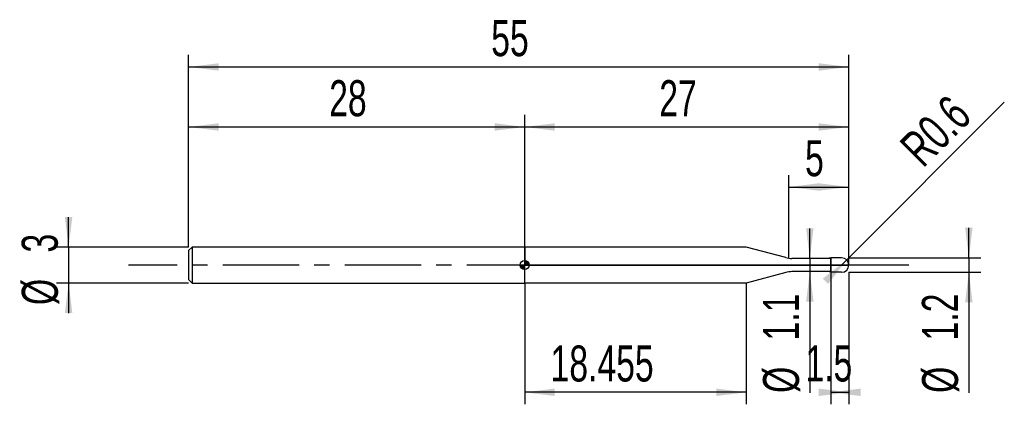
# Model space of a CAD drawing. Extents: x -14.1 to 68, y -11.6 to 20.4.
import ezdxf
from ezdxf.enums import TextEntityAlignment as Align

# ---------------------------------------------------------------- set-up
doc = ezdxf.new("R2010")
doc.units = 0
doc.linetypes.add('CENTER', pattern=[10.16, 6.35, -1.27, 1.27, -1.27])
doc.layers.get('0').update_dxf_attribs({"linetype": 'CONTINUOUS'})
for name, color, linetype in [('1', 4, 'CONTINUOUS'), ('2', 7, 'CONTINUOUS'), ('4', 2, 'CENTER'), ('CUT', 1, 'CONTINUOUS'), ('NOCUT', 7, 'CONTINUOUS'), ('SK1', 4, 'CONTINUOUS'), ('SK2', 7, 'CONTINUOUS'), ('SK4', 2, 'CENTER')]:
    doc.layers.add(name, color=color, linetype=linetype)
doc.dimstyles.new('SLDDIMSTYLE0', dxfattribs={"dimtxt": 3, "dimasz": 2.5, "dimexe": 0, "dimexo": 0.0625, "dimgap": 0.75, "dimtad": 1, "dimrnd": 1e-09, "dimzin": 12, "dimsah": 1, "dimcen": 0.09, "dimazin": 3, "dimtfac": 1, "dimtofl": 0, "dimtmove": 0, "dimatfit": 3})
doc.dimstyles.new('SLDDIMSTYLE1', dxfattribs={"dimtxt": 3, "dimasz": 2.5, "dimexe": 0, "dimexo": 0.0625, "dimgap": 0.75, "dimtad": 1, "dimrnd": 1e-09, "dimzin": 12, "dimsah": 1, "dimcen": 0.09, "dimazin": 3, "dimtfac": 1, "dimtmove": 0, "dimatfit": 3})
doc.dimstyles.new('SLDDIMSTYLE2', dxfattribs={"dimtxt": 3, "dimasz": 2.5, "dimexe": 0, "dimexo": 0.0625, "dimgap": 0.75, "dimtad": 1, "dimrnd": 1e-09, "dimsah": 1, "dimcen": 0, "dimazin": 3, "dimtfac": 1, "dimtofl": 0, "dimtmove": 0, "dimatfit": 3})

# ---------------------------------------------------------------- blocks, each defined once
blk = doc.blocks.new('_D')
at = {"layer": '2'}
for p, q in [((53.5, -0.6), (53.5, -11.6)), ((55, -0.6), (55, -11.6)), ((53.5, -10.6), (55, -10.6))]:
    blk.add_line(p, q, dxfattribs=at)
for points in [[(55, -10.6), (52.5, -10.29), (52.5, -10.91)], [(53.5, -10.6), (56, -10.91), (56, -10.29)]]:
    blk.add_solid(points, dxfattribs=at)
at = {"layer": '2', "width": 0.7}
blk.add_text('1.5', height=3, dxfattribs=at).set_placement((51.385, -10.6), align=Align.BOTTOM_LEFT)
blk = doc.blocks.new('_D_1')
at = {"layer": '2'}
for p, q in [((65, 0.6), (65, 3.1)), ((55, 0.6), (66, 0.6)), ((65, 0.6), (65, -0.6)), ((55, -0.6), (66, -0.6)), ((65, -0.6), (65, -10.652))]:
    blk.add_line(p, q, dxfattribs=at)
for points in [[(65, 0.6), (65.31, 3.1), (64.69, 3.1)], [(65, -0.6), (64.69, -3.1), (65.31, -3.1)]]:
    blk.add_solid(points, dxfattribs=at)
at = {"layer": '2', "width": 0.7}
for s, p in [('1.2', (64.992, -6.278)), ('%%c', (65, -10.652))]:
    blk.add_text(s, height=3, rotation=90, dxfattribs=at).set_placement(p, align=Align.BOTTOM_LEFT)
blk = doc.blocks.new('_D_2')
at = {"layer": '2'}
for p, q in [((28, -1.5), (28, -11.6)), ((46.455, -1.5), (46.455, -11.6)), ((46.455, -10.6), (28, -10.6))]:
    blk.add_line(p, q, dxfattribs=at)
for points in [[(28, -10.6), (30.5, -10.91), (30.5, -10.29)], [(46.455, -10.6), (43.955, -10.29), (43.955, -10.91)]]:
    blk.add_solid(points, dxfattribs=at)
at = {"layer": '2', "width": 0.7}
blk.add_text('18.455', height=3, dxfattribs=at).set_placement((30.153, -10.6), align=Align.BOTTOM_LEFT)
blk = doc.blocks.new('_D_3')
at = {"layer": '2'}
for p, q in [((50, 0.55), (50, 7.5)), ((55, 0.55), (55, 7.5)), ((50, 6.5), (55, 6.5))]:
    blk.add_line(p, q, dxfattribs=at)
for points in [[(50, 6.5), (52.5, 6.19), (52.5, 6.81)], [(55, 6.5), (52.5, 6.81), (52.5, 6.19)]]:
    blk.add_solid(points, dxfattribs=at)
at = {"layer": '2', "width": 0.7}
blk.add_text('5', height=3, dxfattribs=at).set_placement((51.354, 6.5), align=Align.BOTTOM_LEFT)
blk = doc.blocks.new('_D_4')
at = {"layer": '2'}
for p, q in [((51.75, 0.55), (51.75, 3.05)), ((53.5, 0.55), (50.75, 0.55)), ((51.75, 0.55), (51.75, -0.55)), ((53.5, -0.55), (50.75, -0.55)), ((51.75, -0.55), (51.75, -10.652))]:
    blk.add_line(p, q, dxfattribs=at)
for points in [[(51.75, 0.55), (52.06, 3.05), (51.44, 3.05)], [(51.75, -0.55), (51.44, -3.05), (52.06, -3.05)]]:
    blk.add_solid(points, dxfattribs=at)
at = {"layer": '2', "width": 0.7}
for s, p in [('1.1', (51.742, -6.278)), ('%%c', (51.75, -10.652))]:
    blk.add_text(s, height=3, rotation=90, dxfattribs=at).set_placement(p, align=Align.BOTTOM_LEFT)
blk = doc.blocks.new('_D_5')
at = {"layer": '2'}
for q in [(67.955, 13.555), (54.4, 0)]:
    blk.add_line((54.824, 0.424), q, dxfattribs=at)
blk.add_solid([(54.824, 0.424), (52.837, -1.124), (53.276, -1.563)], dxfattribs=at)
at = {"layer": '2', "width": 0.7}
blk.add_text('R0.6', height=3, rotation=45, dxfattribs=at).set_placement((61.819, 7.381), align=Align.BOTTOM_LEFT)
blk = doc.blocks.new('_D_6')
at = {"layer": 'SK2'}
for p, q in [((0, 1.5), (0, 17.5)), ((55, 1.5), (55, 17.5)), ((0, 16.5), (55, 16.5))]:
    blk.add_line(p, q, dxfattribs=at)
for points in [[(0, 16.5), (2.5, 16.19), (2.5, 16.81)], [(55, 16.5), (52.5, 16.81), (52.5, 16.19)]]:
    blk.add_solid(points, dxfattribs=at)
at = {"layer": 'SK2', "width": 0.7}
blk.add_text('55', height=3, dxfattribs=at).set_placement((25.208, 16.5), align=Align.BOTTOM_LEFT)
blk = doc.blocks.new('_D_7')
at = {"layer": 'SK2'}
for p, q in [((0, 1.5), (0, 12.5)), ((28, 1.5), (28, 12.5)), ((0, 11.5), (28, 11.5))]:
    blk.add_line(p, q, dxfattribs=at)
for points in [[(0, 11.5), (2.5, 11.19), (2.5, 11.81)], [(28, 11.5), (25.5, 11.81), (25.5, 11.19)]]:
    blk.add_solid(points, dxfattribs=at)
at = {"layer": 'SK2', "width": 0.7}
blk.add_text('28', height=3, dxfattribs=at).set_placement((11.708, 11.5), align=Align.BOTTOM_LEFT)
blk = doc.blocks.new('_D_8')
at = {"layer": 'SK2'}
for p, q in [((28, 0), (28, 12.5)), ((55, 0), (55, 12.5)), ((28, 11.5), (55, 11.5))]:
    blk.add_line(p, q, dxfattribs=at)
for points in [[(28, 11.5), (30.5, 11.19), (30.5, 11.81)], [(55, 11.5), (52.5, 11.81), (52.5, 11.19)]]:
    blk.add_solid(points, dxfattribs=at)
at = {"layer": 'SK2', "width": 0.7}
blk.add_text('27', height=3, dxfattribs=at).set_placement((39.208, 11.5), align=Align.BOTTOM_LEFT)
blk = doc.blocks.new('_D_9')
at = {"layer": 'SK2'}
for p, q in [((-10, 1.5), (-10, 4)), ((0, 1.5), (-11, 1.5)), ((-10, 1.5), (-10, -1.5)), ((0, -1.5), (-11, -1.5)), ((-10, -1.5), (-10, -4))]:
    blk.add_line(p, q, dxfattribs=at)
for points in [[(-10, 1.5), (-9.69, 4), (-10.31, 4)], [(-10, -1.5), (-10.31, -4), (-9.69, -4)]]:
    blk.add_solid(points, dxfattribs=at)
at = {"layer": 'SK2', "width": 0.7}
for s, p in [('3', (-10.008, 1.041)), ('%%c', (-10, -3.333))]:
    blk.add_text(s, height=3, rotation=90, dxfattribs=at).set_placement(p, align=Align.BOTTOM_LEFT)
blk = doc.blocks.new('*U12')
at = {"color": 0, "linetype": 'CONTINUOUS'}
for points in [[(0, 0), (0, 0.375), (0.073, 0)], [(0.073, 0), (0, 0.375), (0.073, 0.368)], [(0.073, 0), (0.073, 0.368), (0.144, 0)], [(0.144, 0), (0.073, 0.368), (0.144, 0.346)], [(0.144, 0), (0.144, 0.346), (0.208, 0)], [(0.208, 0), (0.144, 0.346), (0.208, 0.312)], [(0.208, 0), (0.208, 0.312), (0.265, 0)], [(0.265, 0), (0.208, 0.312), (0.265, 0.265)], [(0.265, 0), (0.265, 0.265), (0.312, 0)], [(0.312, 0), (0.265, 0.265), (0.312, 0.208)], [(0.312, 0), (0.312, 0.208), (0.346, 0)], [(0.346, 0), (0.312, 0.208), (0.346, 0.144)], [(0.346, 0), (0.346, 0.144), (0.368, 0)], [(0.368, 0), (0.346, 0.144), (0.368, 0.073)], [(0.368, 0), (0.368, 0.073), (0.375, 0)]]:
    blk.add_solid(points, dxfattribs=at)
blk = doc.blocks.new('*U13')
at = {"color": 0, "linetype": 'CONTINUOUS'}
for points in [[(-0.369, -0.065), (-0.375, 0), (-0.369, 0)], [(-0.369, -0.065), (-0.369, 0), (-0.352, -0.128)], [(-0.352, -0.128), (-0.369, 0), (-0.352, 0)], [(-0.352, -0.128), (-0.352, 0), (-0.325, -0.188)], [(-0.325, -0.188), (-0.352, 0), (-0.325, 0)], [(-0.325, -0.188), (-0.325, 0), (-0.287, -0.241)], [(-0.287, -0.241), (-0.325, 0), (-0.287, 0)], [(-0.287, -0.241), (-0.287, 0), (-0.241, -0.287)], [(-0.241, -0.287), (-0.287, 0), (-0.241, 0)], [(-0.241, -0.287), (-0.241, 0), (-0.188, -0.325)], [(-0.188, -0.325), (-0.241, 0), (-0.188, 0)], [(-0.188, -0.325), (-0.188, 0), (-0.128, -0.352)], [(-0.128, -0.352), (-0.188, 0), (-0.128, 0)], [(-0.128, -0.352), (-0.128, 0), (-0.065, -0.369)], [(-0.065, -0.369), (-0.128, 0), (-0.065, 0)], [(-0.065, -0.369), (-0.065, 0), (0, -0.375)], [(0, -0.375), (-0.065, 0), (0, 0)]]:
    blk.add_solid(points, dxfattribs=at)
blk = doc.blocks.new('SW_DOWELSYMBOL_0')
at = {"layer": 'SK1', "color": 0}
blk.add_circle((0, 0), 0.375, dxfattribs=at)
at = {"color": 0, "linetype": 'CONTINUOUS'}
for name in ['*U13', '*U12']:
    blk.add_blockref(name, (0, 0), dxfattribs=at)

msp = doc.modelspace()

# ---------------------------------------------------------------- linework, layer by layer
at = {"layer": '1'}
for p, q in [((46.455, 1.5), (28, 1.5)), ((28, 1.5), (28, 0)), ((49.746, 0.618), (46.455, 1.5)), ((28, -1.5), (28, 0)), ((53.216, 0.55), (50.263, 0.55)), ((53.5, 0.6), (53.216, 0.55)), ((54.4, 0.6), (53.5, 0.6)), ((53.5, 0.6), (53.5, 0)), ((53.5, 0), (53.5, 0.6)), ((53.5, -0.6), (53.5, 0)), ((53.5, 0), (53.5, -0.6)), ((49.746, -0.618), (46.455, -1.5)), ((53.216, -0.55), (50.263, -0.55)), ((53.5, -0.6), (53.216, -0.55)), ((54.4, -0.6), (53.5, -0.6)), ((46.455, -1.5), (28, -1.5))]:
    msp.add_line(p, q, dxfattribs=at)
for centre, radius, start, end in [((50.263, 2.55), 2, 255, 270), ((54.4, 0), 0.6, 0, 90), ((54.4, 0), 0.6, 270, 0), ((50.263, -2.55), 2, 90, 105)]:
    msp.add_arc(centre, radius, start, end, dxfattribs=at)
at = {"layer": '4'}
msp.add_line((55, 0), (28, 0), dxfattribs=at)
at = {"layer": 'CUT'}
for p, q in [((54.4, 0.6), (53.5, 0.6)), ((53.5, 0.6), (53.5, 0)), ((53.5, 0), (55, 0))]:
    msp.add_line(p, q, dxfattribs=at)
msp.add_arc((54.4, 0), 0.6, 0, 90, dxfattribs=at)
at = {"layer": 'NOCUT'}
for p, q in [((46.455, 1.5), (28, 1.5)), ((28, 1.5), (28, 0)), ((49.746, 0.618), (46.455, 1.5)), ((28, 0), (53.5, 0)), ((53.216, 0.55), (50.263, 0.55)), ((53.5, 0.6), (53.216, 0.55)), ((53.5, 0), (53.5, 0.6))]:
    msp.add_line(p, q, dxfattribs=at)
msp.add_arc((50.263, 2.55), 2, 255, 270, dxfattribs=at)
at = {"layer": 'SK1'}
for p, q in [((0.3, 1.5), (0, 1.2)), ((0, 1.2), (0, 0)), ((28, 1.5), (0.3, 1.5)), ((0.3, 1.5), (0.3, -1.5)), ((0, 0), (0, -1.2)), ((0, -1.2), (0.3, -1.5)), ((0.3, -1.5), (28, -1.5))]:
    msp.add_line(p, q, dxfattribs=at)
msp.add_circle((28, 0), 0.375, dxfattribs=at)
at = {"layer": 'SK4'}
msp.add_line((60, 0), (-5, 0), dxfattribs=at)

# ---------------------------------------------------------------- block references
at = {"layer": 'SK1'}
msp.add_blockref('SW_DOWELSYMBOL_0', (28, 0), dxfattribs=at)

# ---------------------------------------------------------------- texts
at = {"layer": 'SK2', "width": 0.7}
msp.add_text('AP1', height=0.05, dxfattribs=at).set_placement((28, -0.018), align=Align.BOTTOM_LEFT)

# ---------------------------------------------------------------- dimensions: what is measured, and where the dimension line sits
at = {"layer": '2'}
dim = msp.add_radius_dim(center=(54.4, 0), mpoint=(54.824, 0.424), dimstyle='SLDDIMSTYLE2', dxfattribs=at)
dim.commit()
dim.dimension.update_dxf_attribs({"geometry": '_D_5', "text_midpoint": (65, 10.6), "dimtype": 164})
for base, p1, p2, picture, middle in [((55, 6.5), (50, 0.55), (55, 0.55), '_D_3', (52.5, 6.5)), ((55, -10.6), (53.5, -0.6), (55, -0.6), '_D', (54.25, -10.6)), ((28, -10.6), (46.455, -1.5), (28, -1.5), '_D_2', (36.455, -10.6))]:
    dim = msp.add_linear_dim(base=base, p1=p1, p2=p2, dimstyle='SLDDIMSTYLE0', dxfattribs=at)
    dim.commit()
    dim.dimension.update_dxf_attribs({"geometry": picture, "text_midpoint": middle, "dimtype": 160})
for base, p1, p2, picture, middle in [((51.75, -0.55), (53.5, 0.55), (53.5, -0.55), '_D_4', (51.75, -5.6)), ((65, -0.6), (55, 0.6), (55, -0.6), '_D_1', (65, -5.6))]:
    dim = msp.add_linear_dim(base=base, p1=p1, p2=p2, angle=90, text='%%c<>', dimstyle='SLDDIMSTYLE1', dxfattribs=at)
    dim.commit()
    dim.dimension.update_dxf_attribs({"geometry": picture, "text_midpoint": middle, "dimtype": 160})
at = {"layer": 'SK2'}
for base, p1, p2, picture, middle in [((55, 16.5), (0, 1.5), (55, 1.5), '_D_6', (27.5, 16.5)), ((28, 11.5), (0, 1.5), (28, 1.5), '_D_7', (14, 11.5)), ((55, 11.5), (28, 0), (55, 0), '_D_8', (41.5, 11.5))]:
    dim = msp.add_linear_dim(base=base, p1=p1, p2=p2, dimstyle='SLDDIMSTYLE0', dxfattribs=at)
    dim.commit()
    dim.dimension.update_dxf_attribs({"geometry": picture, "text_midpoint": middle, "dimtype": 160})
dim = msp.add_linear_dim(base=(-10, -1.5), p1=(0, 1.5), p2=(0, -1.5), angle=90, text='%%c<>', dimstyle='SLDDIMSTYLE1', dxfattribs=at)
dim.commit()
dim.dimension.update_dxf_attribs({"geometry": '_D_9', "text_midpoint": (-10, 0), "dimtype": 160})

doc.saveas('drawing.dxf')
